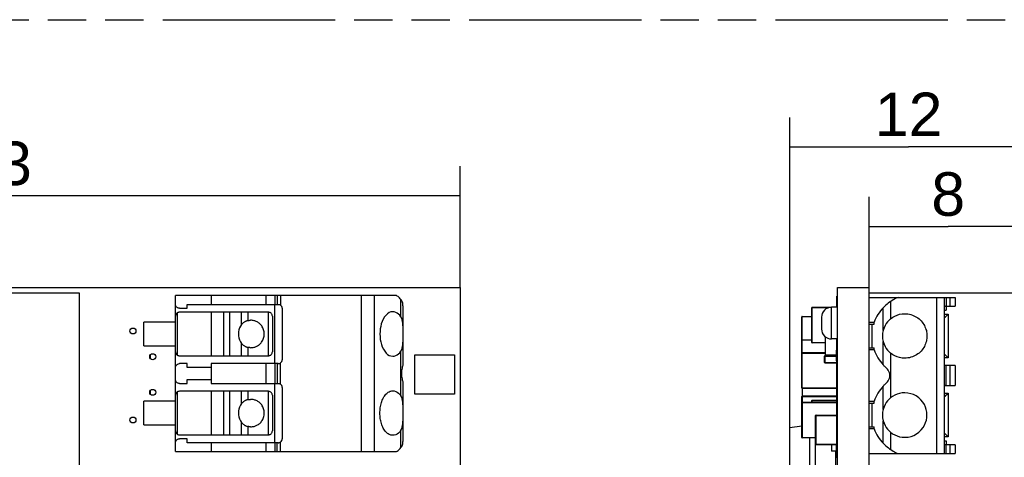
# Model space of a CAD drawing. Header units: millimetres. Extents: x 0 to 210, y 0 to 297.
# Tile 5 of 15: x 89 to 139, y 160 to 182. Entities that reach past the tile are written whole.
import ezdxf
from ezdxf.enums import TextEntityAlignment as Align

# ---------------------------------------------------------------- set-up
doc = ezdxf.new("R2010")
doc.units = ezdxf.units.MM
doc.header["$LTSCALE"] = 19.36
doc.linetypes.add('PHANTOM', pattern=[0.8, 0.45, -0.05, 0.1, -0.05, 0.1, -0.05])
doc.layers.get('0').update_dxf_attribs({"linetype": 'CONTINUOUS'})
doc.layers.add('DEFAULT_3', color=7, linetype='PHANTOM')
doc.layers.add('Z_DIM_2D', color=7, linetype='CONTINUOUS')
doc.styles.add('TEXTSTYLE_3', font='helveticaneueltw1g-ltcn.otf')
doc.dimstyles.new('DIMSTYLE_1', dxfattribs={"dimtxt": 2.2, "dimasz": 3.5, "dimexe": 1.5, "dimexo": 0, "dimgap": 0.55, "dimtad": 1, "dimdsep": 46, "dimtxsty": 'TEXTSTYLE_3', "dimcen": 0.09, "dimclrt": 5, "dimadec": 0, "dimazin": 0, "dimtp": 0.3, "dimtm": 0.3, "dimtfac": 1, "dimtofl": 0, "dimtmove": 0, "dimatfit": 3, "dimfxl": 0, "dimtolj": 1, "dimarcsym": 0})
doc.dimstyles.new('DIMSTYLE_2', dxfattribs={"dimtxt": 2.2, "dimasz": 3.5, "dimexe": 1.5, "dimexo": 0, "dimgap": 0.55, "dimtad": 1, "dimdsep": 46, "dimtxsty": 'TEXTSTYLE_3', "dimcen": 0.09, "dimclrt": 5, "dimadec": 0, "dimazin": 0, "dimtp": 0.2, "dimtm": 0.2, "dimtfac": 1, "dimtofl": 0, "dimtmove": 0, "dimatfit": 3, "dimfxl": 0, "dimtolj": 1, "dimarcsym": 0})

# ---------------------------------------------------------------- blocks, each defined once
blk = doc.blocks.new('*D1')
at = {"layer": 'Z_DIM_2D', "color": 2, "linetype": 'Continuous'}
for p, q in [((62.383, 168.392), (62.383, 174.523)), ((111.683, 168.392), (111.683, 174.523)), ((62.383, 173.023), (87.033, 173.023)), ((111.683, 173.023), (87.033, 173.023))]:
    blk.add_line(p, q, dxfattribs=at)
at = {"layer": 'Z_DIM_2D', "color": 5, "linetype": 'Continuous', "style": 'TEXTSTYLE_3'}
blk.add_text('49.3', height=2.2, dxfattribs=at).set_placement((87.033, 173.573), align=Align.CENTER)
blk = doc.blocks.new('_NONE')
blk = doc.blocks.new('*D8')
at = {"layer": 'Z_DIM_2D', "color": 2, "linetype": 'Continuous'}
for p, q in [((132.35, 149.892), (132.35, 172.971)), ((140.352, 168.117), (140.352, 172.971)), ((132.35, 171.471), (136.351, 171.471)), ((140.352, 171.471), (136.351, 171.471))]:
    blk.add_line(p, q, dxfattribs=at)
at = {"layer": 'Z_DIM_2D', "color": 5, "linetype": 'Continuous', "style": 'TEXTSTYLE_3'}
blk.add_text('8', height=2.2, dxfattribs=at).set_placement((136.351, 172.021), align=Align.CENTER)
blk = doc.blocks.new('*D9')
at = {"layer": 'Z_DIM_2D', "color": 2, "linetype": 'Continuous'}
for p, q in [((128.348, 154.753), (128.348, 177)), ((140.352, 168.117), (140.352, 177)), ((128.348, 175.5), (134.35, 175.5)), ((140.352, 175.5), (134.35, 175.5))]:
    blk.add_line(p, q, dxfattribs=at)
at = {"layer": 'Z_DIM_2D', "color": 5, "linetype": 'Continuous', "style": 'TEXTSTYLE_3'}
blk.add_text('12', height=2.2, dxfattribs=at).set_placement((134.35, 176.05), align=Align.CENTER)

msp = doc.modelspace()

# ---------------------------------------------------------------- linework, layer by layer
at = {"color": 7, "linetype": 'Continuous'}
for p, q in [((62.383, 168.392), (111.683, 168.392)), ((111.683, 168.392), (111.683, 158.092)), ((130.75, 144.592), (130.75, 168.392)), ((130.75, 168.392), (132.35, 168.392)), ((132.35, 144.592), (132.35, 168.392)), ((79.358, 168.117), (92.408, 168.117)), ((92.408, 168.117), (92.408, 154.667)), ((97.283, 160.092), (97.283, 167.992)), ((108.458, 167.992), (97.283, 167.992)), ((130.713, 167.392), (130.713, 167.955)), ((130.75, 167.955), (130.713, 167.955)), ((132.35, 168.117), (140.352, 168.117)), ((132.35, 167.892), (136.702, 167.892)), ((136.152, 167.892), (136.152, 159.992)), ((136.702, 167.892), (136.702, 167.442)), ((97.483, 167.342), (97.883, 167.342)), ((97.883, 167.342), (97.883, 167.542)), ((97.883, 167.542), (102.483, 167.542)), ((102.283, 167.542), (102.283, 164.542)), ((102.683, 167.342), (102.683, 164.742)), ((108.783, 167.472), (108.783, 164.576)), ((130.75, 167.392), (130.448, 167.392)), ((136.189, 167.442), (136.702, 167.442)), ((136.244, 167.442), (136.244, 167.242)), ((97.383, 164.969), (97.383, 167.115)), ((101.983, 167.142), (97.483, 167.142)), ((102.183, 166.942), (102.183, 165.142)), ((129.948, 166.892), (129.948, 166.292)), ((136.152, 167.242), (136.244, 167.242)), ((136.152, 167.042), (136.352, 167.042)), ((136.316, 167.006), (136.296, 166.986)), ((136.35, 167.04), (136.316, 167.006)), ((136.352, 167.042), (136.35, 167.04)), ((136.352, 167.042), (136.352, 164.842)), ((95.683, 165.442), (95.683, 166.642)), ((97.283, 166.642), (95.683, 166.642)), ((132.35, 166.642), (132.602, 166.642)), ((132.35, 166.542), (132.602, 166.542)), ((132.502, 165.342), (132.502, 166.542)), ((132.602, 166.542), (132.602, 166.642)), ((130.138, 165.902), (130.138, 164.967)), ((130.75, 165.792), (130.448, 165.792)), ((130.713, 165.23), (130.713, 165.792)), ((95.683, 165.442), (97.283, 165.442)), ((132.35, 165.342), (132.602, 165.342)), ((132.602, 165.242), (132.602, 165.342)), ((97.483, 164.942), (101.983, 164.942)), ((109.383, 164.992), (111.383, 164.992)), ((109.383, 162.992), (109.383, 164.992)), ((111.383, 164.992), (111.383, 162.992)), ((128.968, 165.098), (128.968, 165.112)), ((130.098, 164.607), (130.098, 164.927)), ((130.708, 164.967), (130.138, 164.967)), ((130.708, 164.967), (130.708, 165.23)), ((130.75, 165.23), (130.713, 165.23)), ((132.602, 165.242), (132.35, 165.242)), ((136.352, 164.842), (136.152, 164.842)), ((136.221, 164.974), (136.317, 164.878)), ((97.883, 164.542), (97.483, 164.542)), ((97.883, 164.342), (97.883, 164.542)), ((99.083, 164.342), (97.883, 164.342)), ((102.483, 164.542), (99.083, 164.542)), ((99.083, 164.542), (99.083, 164.342)), ((130.708, 164.567), (130.138, 164.567)), ((130.713, 164.472), (130.713, 164.692)), ((130.75, 164.692), (130.713, 164.692)), ((130.713, 162.942), (130.713, 164.442)), ((130.75, 164.442), (130.713, 164.442)), ((136.702, 164.442), (136.189, 164.442)), ((136.702, 164.442), (136.702, 163.442)), ((97.483, 163.542), (97.883, 163.542)), ((97.883, 163.742), (99.083, 163.742)), ((97.883, 163.542), (97.883, 163.742)), ((99.083, 163.742), (99.083, 163.542)), ((99.083, 163.542), (102.483, 163.542)), ((102.283, 163.542), (102.283, 160.542)), ((102.683, 163.342), (102.683, 160.742)), ((108.783, 163.508), (108.783, 160.612)), ((136.189, 163.442), (136.702, 163.442)), ((97.383, 160.969), (97.383, 163.115)), ((101.983, 163.142), (97.483, 163.142)), ((102.183, 162.942), (102.183, 161.142)), ((111.383, 162.992), (109.383, 162.992)), ((130.75, 162.942), (130.713, 162.942)), ((130.728, 162.892), (130.728, 162.872)), ((136.152, 163.042), (136.352, 163.042)), ((136.316, 163.006), (136.296, 162.986)), ((136.35, 163.04), (136.316, 163.006)), ((136.352, 163.042), (136.35, 163.04)), ((136.352, 163.042), (136.352, 160.842)), ((97.283, 162.642), (95.683, 162.642)), ((95.683, 161.442), (95.683, 162.642)), ((132.35, 162.642), (132.602, 162.642)), ((132.35, 162.542), (132.602, 162.542)), ((132.502, 161.342), (132.502, 162.542)), ((132.602, 162.542), (132.602, 162.642)), ((129.648, 158.842), (129.648, 161.922)), ((129.668, 161.942), (130.728, 161.942)), ((95.683, 161.442), (97.283, 161.442)), ((128.948, 161.387), (128.347, 161.303)), ((128.348, 160.803), (128.348, 161.303)), ((132.35, 161.342), (132.602, 161.342)), ((132.602, 161.242), (132.602, 161.342)), ((97.483, 160.942), (101.983, 160.942)), ((128.343, 160.303), (128.343, 160.803)), ((129.348, 156.792), (129.348, 160.792)), ((132.602, 161.242), (132.35, 161.242)), ((136.352, 160.842), (136.152, 160.842)), ((136.221, 160.974), (136.317, 160.878)), ((97.883, 160.742), (97.483, 160.742)), ((97.883, 160.542), (97.883, 160.742)), ((102.483, 160.542), (97.883, 160.542)), ((128.348, 156.933), (128.348, 160.303)), ((130.728, 160.442), (129.668, 160.442)), ((130.448, 160.442), (130.448, 160.117)), ((130.708, 159.805), (130.708, 160.442)), ((136.152, 160.642), (136.244, 160.642)), ((136.702, 160.442), (136.189, 160.442)), ((136.244, 160.642), (136.244, 160.442)), ((136.702, 160.442), (136.702, 159.992)), ((97.283, 160.092), (108.458, 160.092)), ((130.648, 160.117), (130.448, 160.117)), ((130.648, 160.117), (130.648, 158.842)), ((130.708, 159.805), (130.648, 159.805)), ((132.35, 159.992), (136.702, 159.992))]:
    msp.add_line(p, q, dxfattribs=at)
at = {"color": 9, "linetype": 'Continuous'}
for p, q in [((99.083, 167.992), (99.083, 167.542)), ((101.877, 167.542), (101.877, 167.992)), ((102.31, 167.992), (102.31, 167.542)), ((102.425, 167.992), (102.425, 167.542)), ((102.598, 167.992), (102.598, 167.505)), ((106.683, 160.092), (106.683, 167.992)), ((107.332, 167.992), (107.332, 160.092)), ((108.682, 166.912), (108.682, 167.787)), ((130.713, 167.908), (130.75, 167.908)), ((135.777, 159.992), (135.777, 167.892)), ((136.252, 167.892), (136.252, 167.442)), ((136.452, 167.442), (136.452, 167.892)), ((130.312, 167.372), (129.448, 167.372)), ((129.468, 165.592), (129.468, 167.392)), ((130.448, 165.792), (130.448, 167.392)), ((133.064, 166.227), (133.064, 167.372)), ((133.439, 167.687), (133.439, 166.812)), ((99.083, 167.142), (99.083, 164.942)), ((99.721, 164.942), (99.721, 167.142)), ((100.037, 164.942), (100.037, 167.142)), ((100.629, 166.522), (100.629, 167.142)), ((100.945, 167.142), (100.945, 166.721)), ((101.983, 164.942), (101.983, 167.142)), ((129.448, 166.91), (128.948, 166.91)), ((128.968, 165.112), (128.968, 166.93)), ((100.629, 164.942), (100.629, 165.562)), ((100.945, 165.363), (100.945, 164.942)), ((129.448, 165.722), (128.948, 165.722)), ((129.448, 165.612), (130.138, 165.612)), ((133.064, 164.476), (133.064, 165.657)), ((108.682, 162.912), (108.682, 165.172)), ((128.948, 165.112), (130.138, 165.112)), ((128.948, 165.072), (130.138, 165.072)), ((128.968, 163.292), (128.968, 165.092)), ((130.098, 164.927), (130.747, 164.927)), ((130.138, 164.567), (130.138, 164.966)), ((130.708, 165.112), (130.748, 165.112)), ((130.728, 165.072), (130.708, 165.072)), ((130.708, 164.692), (130.708, 164.966)), ((130.713, 165.25), (130.75, 165.25)), ((130.728, 164.967), (130.728, 165.092)), ((133.439, 165.072), (133.439, 162.812)), ((99.083, 164.342), (99.083, 163.742)), ((101.877, 163.542), (101.877, 164.542)), ((102.31, 164.542), (102.31, 163.542)), ((102.425, 164.542), (102.425, 163.542)), ((102.598, 163.505), (102.598, 164.579)), ((130.098, 164.607), (130.708, 164.607)), ((136.252, 163.442), (136.252, 164.442)), ((136.452, 163.442), (136.452, 164.442)), ((128.948, 163.312), (130.713, 163.312)), ((133.064, 162.227), (133.064, 163.408)), ((99.083, 163.142), (99.083, 160.942)), ((99.721, 160.942), (99.721, 163.142)), ((100.037, 160.942), (100.037, 163.142)), ((100.629, 162.522), (100.629, 163.142)), ((100.945, 163.142), (100.945, 162.721)), ((101.983, 160.942), (101.983, 163.142)), ((130.748, 162.872), (128.948, 162.872)), ((130.728, 160.442), (130.728, 162.872)), ((128.948, 162.572), (130.748, 162.572)), ((129.448, 162.672), (130.748, 162.672)), ((129.468, 162.592), (129.468, 162.692)), ((129.648, 161.922), (130.748, 161.922)), ((129.668, 160.442), (129.668, 161.942)), ((100.629, 160.942), (100.629, 161.562)), ((100.945, 161.363), (100.945, 160.942)), ((133.064, 160.512), (133.064, 161.657)), ((108.682, 160.297), (108.682, 161.172)), ((128.948, 160.812), (129.648, 160.812)), ((133.439, 161.072), (133.439, 160.197)), ((99.083, 160.542), (99.083, 160.092)), ((101.877, 160.092), (101.877, 160.542)), ((102.31, 160.542), (102.31, 160.092)), ((102.425, 160.092), (102.425, 160.542)), ((102.598, 160.092), (102.598, 160.579)), ((129.648, 160.462), (130.748, 160.462)), ((136.252, 159.992), (136.252, 160.442)), ((136.452, 159.992), (136.452, 160.442)), ((130.748, 160.077), (130.708, 160.077)), ((130.748, 159.857), (130.708, 159.857)), ((130.728, 160.117), (130.728, 160.112)), ((130.728, 159.805), (130.728, 159.817))]:
    msp.add_line(p, q, dxfattribs=at)
at = {"color": 6, "linetype": 'Continuous'}
for p, q in [((129.448, 165.612), (129.448, 167.372)), ((129.468, 167.392), (130.448, 167.392)), ((128.948, 165.112), (128.948, 166.91)), ((128.968, 166.93), (129.448, 166.93)), ((128.968, 165.742), (129.448, 165.742)), ((130.138, 165.592), (129.468, 165.592)), ((96.012, 164.978), (96.012, 164.807)), ((128.948, 163.312), (128.948, 165.072)), ((128.968, 165.092), (130.138, 165.092)), ((130.708, 165.092), (130.728, 165.092)), ((130.741, 165.097), (130.746, 165.103)), ((130.713, 163.292), (128.968, 163.292)), ((128.969, 163.292), (128.969, 162.892)), ((96.012, 163.178), (96.012, 163.007)), ((128.949, 162.877), (128.948, 162.872)), ((128.948, 160.812), (128.948, 162.872)), ((128.953, 162.885), (128.95, 162.881)), ((128.951, 162.882), (128.95, 162.88)), ((128.96, 162.891), (128.955, 162.887)), ((128.966, 162.892), (128.96, 162.891)), ((130.727, 162.892), (128.969, 162.892)), ((130.727, 162.892), (130.727, 162.942)), ((130.737, 162.89), (130.735, 162.891)), ((128.968, 162.592), (130.728, 162.592)), ((129.448, 162.592), (129.448, 162.672)), ((129.468, 162.692), (130.728, 162.692)), ((129.648, 160.792), (128.968, 160.792)), ((130.708, 160.117), (130.728, 160.117))]:
    msp.add_line(p, q, dxfattribs=at)
at = {"color": 7, "linetype": 'Continuous'}
for points in [[(108.682, 167.787), (108.647, 167.826), (108.611, 167.864), (108.574, 167.899), (108.536, 167.932), (108.497, 167.963), (108.458, 167.992)], [(108.783, 167.472), (108.78, 167.539), (108.771, 167.6), (108.756, 167.656), (108.736, 167.706), (108.712, 167.749), (108.682, 167.787)], [(133.827, 167.892), (133.759, 167.863), (133.693, 167.832), (133.627, 167.799), (133.563, 167.764), (133.5, 167.726), (133.439, 167.687)], [(97.483, 167.342), (97.454, 167.344), (97.426, 167.351), (97.398, 167.361), (97.372, 167.375), (97.349, 167.394), (97.327, 167.417), (97.309, 167.443), (97.295, 167.473), (97.286, 167.506), (97.283, 167.542)], [(102.483, 167.542), (102.501, 167.542), (102.52, 167.539), (102.54, 167.534), (102.56, 167.527), (102.58, 167.517), (102.598, 167.505)], [(133.439, 167.687), (133.382, 167.648), (133.321, 167.603), (133.258, 167.553), (133.193, 167.498), (133.129, 167.438), (133.064, 167.372)], [(136.189, 167.442), (136.177, 167.441), (136.168, 167.439), (136.161, 167.434), (136.156, 167.426), (136.153, 167.417), (136.152, 167.405)], [(97.383, 167.115), (97.376, 167.111), (97.369, 167.107), (97.363, 167.102), (97.357, 167.097), (97.351, 167.092), (97.345, 167.087), (97.34, 167.082), (97.335, 167.077), (97.33, 167.071), (97.326, 167.066), (97.321, 167.06), (97.317, 167.054), (97.313, 167.048), (97.31, 167.042), (97.306, 167.036), (97.303, 167.03), (97.3, 167.023), (97.297, 167.016), (97.295, 167.01), (97.292, 167.003), (97.29, 166.995), (97.288, 166.988), (97.287, 166.981), (97.285, 166.973), (97.284, 166.966), (97.284, 166.958), (97.283, 166.95), (97.283, 166.942)], [(97.483, 167.142), (97.454, 167.14), (97.43, 167.135), (97.41, 167.128), (97.395, 167.122), (97.386, 167.117), (97.383, 167.115)], [(102.183, 166.942), (102.18, 166.978), (102.171, 167.011), (102.158, 167.038), (102.142, 167.063), (102.121, 167.087), (102.097, 167.107), (102.069, 167.123), (102.04, 167.134), (102.011, 167.14), (101.983, 167.142)], [(108.271, 167.167), (108.175, 167.155), (108.086, 167.121), (108.005, 167.069), (107.93, 167), (107.855, 166.906), (107.788, 166.795), (107.734, 166.676), (107.691, 166.551), (107.66, 166.425), (107.638, 166.298), (107.625, 166.169), (107.621, 166.042)], [(108.682, 166.912), (108.622, 166.987), (108.559, 167.05), (108.492, 167.1), (108.422, 167.136), (108.348, 167.159), (108.271, 167.167)], [(108.749, 166.762), (108.72, 166.842), (108.682, 166.912)], [(108.783, 166.454), (108.777, 166.569), (108.767, 166.671), (108.749, 166.762)], [(133.439, 166.812), (133.361, 166.742), (133.287, 166.661), (133.219, 166.571), (133.158, 166.468), (133.105, 166.354), (133.064, 166.227)], [(133.439, 166.812), (133.544, 166.888), (133.655, 166.951), (133.771, 167.001), (133.892, 167.037), (134.019, 167.059), (134.152, 167.067)], [(134.152, 167.067), (134.233, 167.064), (134.312, 167.056), (134.39, 167.042), (134.467, 167.022), (134.542, 166.997), (134.615, 166.968), (134.684, 166.933), (134.751, 166.895), (134.814, 166.852), (134.874, 166.805), (134.929, 166.756), (134.981, 166.703), (135.029, 166.648), (135.072, 166.59), (135.111, 166.53), (135.146, 166.469), (135.177, 166.406), (135.204, 166.342), (135.226, 166.277), (135.245, 166.211), (135.259, 166.144), (135.269, 166.077), (135.275, 166.01), (135.277, 165.942)], [(136.296, 166.986), (136.221, 166.911), (136.189, 166.879), (136.152, 166.842)], [(100.629, 166.522), (100.571, 166.437), (100.525, 166.346), (100.491, 166.248), (100.471, 166.148), (100.463, 166.048), (100.469, 165.947), (100.489, 165.845), (100.522, 165.745), (100.57, 165.65), (100.629, 165.562)], [(100.945, 166.721), (100.919, 166.715), (100.894, 166.708), (100.868, 166.699), (100.843, 166.689), (100.818, 166.677), (100.792, 166.663), (100.765, 166.647), (100.738, 166.628), (100.711, 166.607), (100.684, 166.582), (100.656, 166.554), (100.629, 166.522)], [(100.945, 166.721), (100.968, 166.725), (100.991, 166.729), (101.014, 166.732), (101.037, 166.733), (101.06, 166.735), (101.083, 166.735)], [(101.083, 165.349), (101.129, 165.351), (101.173, 165.355), (101.216, 165.362), (101.257, 165.371), (101.296, 165.383), (101.333, 165.396), (101.37, 165.411), (101.405, 165.429), (101.439, 165.448), (101.473, 165.47), (101.507, 165.494), (101.541, 165.522), (101.575, 165.554), (101.608, 165.59), (101.64, 165.631), (101.67, 165.675), (101.697, 165.722), (101.721, 165.772), (101.741, 165.824), (101.756, 165.877), (101.767, 165.931), (101.773, 165.986), (101.776, 166.041), (101.774, 166.095), (101.767, 166.15), (101.757, 166.204), (101.741, 166.258), (101.722, 166.31), (101.698, 166.36), (101.671, 166.408), (101.642, 166.452), (101.61, 166.492), (101.577, 166.528), (101.543, 166.56), (101.509, 166.588), (101.475, 166.613), (101.441, 166.636), (101.406, 166.655), (101.37, 166.673), (101.334, 166.688), (101.296, 166.702), (101.256, 166.713), (101.216, 166.722), (101.173, 166.729), (101.129, 166.733), (101.083, 166.735)], [(107.621, 166.042), (107.626, 165.904), (107.64, 165.769), (107.664, 165.64), (107.697, 165.514), (107.741, 165.39), (107.796, 165.273), (107.864, 165.166), (107.938, 165.076), (108.011, 165.011), (108.09, 164.962), (108.177, 164.929), (108.271, 164.917)], [(135.277, 165.942), (135.275, 165.875), (135.269, 165.807), (135.259, 165.74), (135.245, 165.673), (135.226, 165.607), (135.204, 165.542), (135.177, 165.478), (135.146, 165.415), (135.111, 165.354), (135.072, 165.294), (135.028, 165.237), (134.981, 165.181), (134.929, 165.129), (134.874, 165.079), (134.814, 165.033), (134.751, 164.99), (134.684, 164.951), (134.615, 164.917), (134.542, 164.887), (134.467, 164.862), (134.39, 164.843), (134.312, 164.829), (134.233, 164.82), (134.152, 164.817)], [(100.629, 165.562), (100.656, 165.53), (100.684, 165.502), (100.712, 165.477), (100.739, 165.456), (100.766, 165.437), (100.792, 165.421), (100.818, 165.407), (100.844, 165.395), (100.87, 165.385), (100.895, 165.376), (100.92, 165.369), (100.945, 165.363)], [(101.083, 165.349), (101.06, 165.35), (101.037, 165.351), (101.014, 165.353), (100.991, 165.356), (100.968, 165.359), (100.945, 165.363)], [(108.682, 165.172), (108.72, 165.242), (108.749, 165.323)], [(108.749, 165.323), (108.767, 165.414), (108.777, 165.516), (108.783, 165.631)], [(133.064, 165.657), (133.105, 165.531), (133.158, 165.416), (133.219, 165.314), (133.287, 165.223), (133.361, 165.142), (133.439, 165.072)], [(97.283, 165.142), (97.283, 165.134), (97.284, 165.127), (97.284, 165.119), (97.285, 165.111), (97.287, 165.104), (97.288, 165.096), (97.29, 165.089), (97.292, 165.082), (97.295, 165.075), (97.297, 165.068), (97.3, 165.061), (97.303, 165.055), (97.306, 165.048), (97.31, 165.042), (97.313, 165.036), (97.317, 165.03), (97.321, 165.024), (97.326, 165.019), (97.33, 165.013), (97.335, 165.008), (97.34, 165.002), (97.345, 164.997), (97.351, 164.992), (97.357, 164.987), (97.363, 164.982), (97.369, 164.978), (97.376, 164.973), (97.383, 164.969)], [(97.383, 164.969), (97.386, 164.967), (97.395, 164.963), (97.41, 164.956), (97.43, 164.949), (97.454, 164.944), (97.483, 164.942)], [(101.983, 164.942), (102.013, 164.944), (102.043, 164.951), (102.071, 164.963), (102.098, 164.979), (102.122, 164.998), (102.142, 165.021), (102.158, 165.046), (102.171, 165.073), (102.18, 165.106), (102.183, 165.142)], [(108.271, 164.917), (108.348, 164.925), (108.422, 164.948), (108.492, 164.985), (108.559, 165.034), (108.622, 165.097), (108.682, 165.172)], [(128.95, 165.103), (128.953, 165.1), (128.955, 165.097), (128.956, 165.096), (128.958, 165.095), (128.962, 165.093), (128.969, 165.092)], [(130.746, 165.103), (130.744, 165.1), (130.742, 165.097), (130.74, 165.096), (130.738, 165.095), (130.734, 165.093), (130.728, 165.092)], [(134.152, 164.817), (134.019, 164.825), (133.892, 164.848), (133.771, 164.883), (133.655, 164.933), (133.544, 164.996), (133.439, 165.072)], [(136.152, 165.042), (136.188, 165.006), (136.221, 164.974)], [(136.317, 164.878), (136.332, 164.862), (136.344, 164.851), (136.35, 164.844), (136.352, 164.842)], [(97.283, 164.342), (97.29, 164.398), (97.311, 164.445), (97.344, 164.486), (97.386, 164.517), (97.433, 164.535), (97.483, 164.542)], [(102.483, 164.542), (102.502, 164.543), (102.521, 164.546), (102.541, 164.551), (102.561, 164.558), (102.58, 164.568), (102.598, 164.579)], [(108.765, 164.418), (108.752, 164.364), (108.738, 164.307), (108.725, 164.246), (108.715, 164.182), (108.708, 164.114), (108.705, 164.044), (108.708, 163.974), (108.714, 163.905), (108.724, 163.841), (108.737, 163.78), (108.751, 163.722), (108.765, 163.666)], [(108.783, 164.576), (108.782, 164.547), (108.781, 164.519), (108.778, 164.492), (108.775, 164.466), (108.77, 164.441), (108.765, 164.418)], [(133.226, 164.318), (133.199, 164.342), (133.172, 164.367), (133.145, 164.393), (133.118, 164.42), (133.091, 164.447), (133.064, 164.476)], [(133.226, 163.566), (133.279, 163.62), (133.321, 163.678), (133.353, 163.738), (133.376, 163.802), (133.391, 163.87), (133.396, 163.94), (133.391, 164.01), (133.377, 164.079), (133.354, 164.144), (133.322, 164.205), (133.279, 164.263), (133.226, 164.318)], [(97.483, 163.542), (97.454, 163.544), (97.426, 163.551), (97.398, 163.561), (97.372, 163.575), (97.349, 163.594), (97.327, 163.617), (97.309, 163.643), (97.295, 163.673), (97.286, 163.706), (97.283, 163.742)], [(102.483, 163.542), (102.501, 163.542), (102.52, 163.539), (102.54, 163.534), (102.56, 163.527), (102.58, 163.517), (102.598, 163.505)], [(108.765, 163.666), (108.771, 163.643), (108.775, 163.618), (108.778, 163.592), (108.781, 163.565), (108.782, 163.537), (108.783, 163.508)], [(133.064, 163.408), (133.091, 163.437), (133.119, 163.465), (133.146, 163.492), (133.173, 163.518), (133.2, 163.543), (133.226, 163.566)], [(136.189, 163.442), (136.177, 163.441), (136.168, 163.439), (136.161, 163.434), (136.156, 163.426), (136.153, 163.417), (136.152, 163.405)], [(97.383, 163.115), (97.376, 163.111), (97.369, 163.107), (97.363, 163.102), (97.357, 163.097), (97.351, 163.092), (97.345, 163.087), (97.34, 163.082), (97.335, 163.077), (97.33, 163.071), (97.326, 163.066), (97.321, 163.06), (97.317, 163.054), (97.313, 163.048), (97.31, 163.042), (97.306, 163.036), (97.303, 163.03), (97.3, 163.023), (97.297, 163.016), (97.295, 163.01), (97.292, 163.003), (97.29, 162.995), (97.288, 162.988), (97.287, 162.981), (97.285, 162.973), (97.284, 162.966), (97.284, 162.958), (97.283, 162.95), (97.283, 162.942)], [(97.483, 163.142), (97.454, 163.14), (97.43, 163.135), (97.41, 163.128), (97.395, 163.122), (97.386, 163.117), (97.383, 163.115)], [(102.183, 162.942), (102.18, 162.978), (102.171, 163.011), (102.158, 163.038), (102.142, 163.063), (102.121, 163.087), (102.097, 163.107), (102.069, 163.123), (102.04, 163.134), (102.011, 163.14), (101.983, 163.142)], [(107.621, 162.042), (107.622, 162.11), (107.626, 162.177), (107.632, 162.244), (107.64, 162.311), (107.651, 162.377), (107.664, 162.442), (107.679, 162.506), (107.697, 162.569), (107.717, 162.63), (107.74, 162.69), (107.765, 162.748), (107.792, 162.803), (107.822, 162.856), (107.854, 162.905), (107.888, 162.952), (107.925, 162.995), (107.963, 163.033), (108.004, 163.068), (108.045, 163.097), (108.089, 163.122), (108.133, 163.142), (108.178, 163.156), (108.224, 163.164), (108.271, 163.167)], [(108.271, 163.167), (108.347, 163.159), (108.421, 163.137), (108.491, 163.101), (108.558, 163.051), (108.622, 162.988), (108.682, 162.912)], [(108.749, 162.762), (108.72, 162.842), (108.682, 162.912)], [(128.951, 162.883), (128.949, 162.878), (128.948, 162.872)], [(128.948, 162.872), (128.948, 162.874), (128.948, 162.875), (128.949, 162.876), (128.949, 162.877), (128.949, 162.879), (128.95, 162.88)], [(128.95, 162.88), (128.952, 162.884), (128.955, 162.887), (128.957, 162.889), (128.959, 162.89)], [(128.958, 162.89), (128.954, 162.887), (128.952, 162.883)], [(128.969, 162.892), (128.963, 162.892), (128.959, 162.89)], [(128.96, 162.891), (128.964, 162.892), (128.969, 162.892)], [(130.728, 162.891), (130.728, 162.892), (130.728, 162.892)], [(130.746, 162.882), (130.744, 162.885), (130.742, 162.887), (130.74, 162.888), (130.738, 162.889), (130.734, 162.891), (130.728, 162.892)], [(133.439, 162.812), (133.361, 162.742), (133.287, 162.661), (133.219, 162.571), (133.158, 162.468), (133.105, 162.354), (133.064, 162.227)], [(134.152, 163.067), (134.019, 163.059), (133.89, 163.036), (133.769, 163), (133.653, 162.95), (133.542, 162.887), (133.439, 162.812)], [(135.277, 161.942), (135.269, 162.08), (135.244, 162.215), (135.203, 162.344), (135.146, 162.47), (135.069, 162.594), (134.974, 162.711), (134.858, 162.818), (134.729, 162.908), (134.601, 162.974), (134.466, 163.023), (134.314, 163.055), (134.152, 163.067)], [(136.296, 162.986), (136.221, 162.911), (136.189, 162.879), (136.152, 162.842)], [(100.629, 162.522), (100.571, 162.437), (100.525, 162.346), (100.491, 162.248), (100.471, 162.148), (100.463, 162.048), (100.469, 161.947), (100.489, 161.845), (100.522, 161.745), (100.57, 161.65), (100.629, 161.562)], [(100.945, 162.721), (100.919, 162.715), (100.894, 162.708), (100.868, 162.699), (100.843, 162.689), (100.818, 162.677), (100.792, 162.663), (100.765, 162.647), (100.738, 162.628), (100.711, 162.607), (100.684, 162.582), (100.656, 162.554), (100.629, 162.522)], [(100.945, 162.721), (100.968, 162.725), (100.991, 162.729), (101.014, 162.732), (101.037, 162.733), (101.06, 162.735), (101.083, 162.735)], [(101.083, 161.349), (101.129, 161.351), (101.173, 161.355), (101.216, 161.362), (101.257, 161.371), (101.296, 161.383), (101.333, 161.396), (101.37, 161.411), (101.405, 161.429), (101.439, 161.448), (101.473, 161.47), (101.507, 161.494), (101.541, 161.522), (101.575, 161.554), (101.608, 161.59), (101.64, 161.631), (101.67, 161.675), (101.697, 161.722), (101.721, 161.772), (101.741, 161.824), (101.756, 161.877), (101.767, 161.931), (101.773, 161.986), (101.776, 162.041), (101.774, 162.095), (101.767, 162.15), (101.757, 162.204), (101.741, 162.258), (101.722, 162.31), (101.698, 162.36), (101.671, 162.408), (101.642, 162.452), (101.61, 162.492), (101.577, 162.528), (101.543, 162.56), (101.509, 162.588), (101.475, 162.613), (101.441, 162.636), (101.406, 162.655), (101.37, 162.673), (101.334, 162.688), (101.296, 162.702), (101.256, 162.713), (101.216, 162.722), (101.173, 162.729), (101.129, 162.733), (101.083, 162.735)], [(108.783, 162.454), (108.777, 162.569), (108.767, 162.671), (108.749, 162.762)], [(108.271, 160.917), (108.224, 160.92), (108.178, 160.929), (108.133, 160.943), (108.089, 160.962), (108.045, 160.987), (108.004, 161.017), (107.963, 161.051), (107.925, 161.09), (107.888, 161.133), (107.854, 161.179), (107.822, 161.229), (107.792, 161.281), (107.765, 161.337), (107.74, 161.394), (107.717, 161.454), (107.697, 161.515), (107.679, 161.578), (107.664, 161.642), (107.651, 161.707), (107.64, 161.773), (107.632, 161.84), (107.626, 161.907), (107.622, 161.975), (107.621, 162.042)], [(129.648, 161.922), (129.65, 161.93), (129.654, 161.936), (129.661, 161.94), (129.668, 161.942), (129.676, 161.94), (129.682, 161.936), (129.686, 161.93)], [(134.152, 160.817), (134.318, 160.829), (134.472, 160.864), (134.612, 160.915), (134.742, 160.984), (134.872, 161.078), (134.988, 161.189), (135.082, 161.308), (135.156, 161.433), (135.21, 161.56), (135.248, 161.687), (135.27, 161.815), (135.277, 161.942)], [(100.629, 161.562), (100.656, 161.53), (100.684, 161.502), (100.712, 161.477), (100.739, 161.456), (100.766, 161.437), (100.792, 161.421), (100.818, 161.407), (100.844, 161.395), (100.87, 161.385), (100.895, 161.376), (100.92, 161.369), (100.945, 161.363)], [(101.083, 161.349), (101.06, 161.35), (101.037, 161.351), (101.014, 161.353), (100.991, 161.356), (100.968, 161.359), (100.945, 161.363)], [(108.682, 161.172), (108.72, 161.242), (108.749, 161.323)], [(108.749, 161.323), (108.767, 161.414), (108.777, 161.516), (108.783, 161.631)], [(133.064, 161.657), (133.105, 161.531), (133.158, 161.416), (133.219, 161.314), (133.287, 161.223), (133.361, 161.142), (133.439, 161.072)], [(97.283, 161.142), (97.283, 161.134), (97.284, 161.127), (97.284, 161.119), (97.285, 161.111), (97.287, 161.104), (97.288, 161.096), (97.29, 161.089), (97.292, 161.082), (97.295, 161.075), (97.297, 161.068), (97.3, 161.061), (97.303, 161.055), (97.306, 161.048), (97.31, 161.042), (97.313, 161.036), (97.317, 161.03), (97.321, 161.024), (97.326, 161.019), (97.33, 161.013), (97.335, 161.008), (97.34, 161.002), (97.345, 160.997), (97.351, 160.992), (97.357, 160.987), (97.363, 160.982), (97.369, 160.978), (97.376, 160.973), (97.383, 160.969)], [(97.383, 160.969), (97.386, 160.967), (97.395, 160.963), (97.41, 160.956), (97.43, 160.949), (97.454, 160.944), (97.483, 160.942)], [(101.983, 160.942), (102.013, 160.944), (102.043, 160.951), (102.071, 160.963), (102.098, 160.979), (102.122, 160.998), (102.142, 161.021), (102.158, 161.046), (102.171, 161.073), (102.18, 161.106), (102.183, 161.142)], [(108.682, 161.172), (108.622, 161.096), (108.558, 161.033), (108.491, 160.983), (108.421, 160.948), (108.347, 160.925), (108.271, 160.917)], [(133.439, 161.072), (133.542, 160.997), (133.653, 160.934), (133.769, 160.885), (133.89, 160.848), (134.019, 160.825), (134.152, 160.817)], [(136.152, 161.042), (136.188, 161.006), (136.221, 160.974)], [(136.317, 160.878), (136.332, 160.862), (136.344, 160.851), (136.35, 160.844), (136.352, 160.842)], [(97.283, 160.542), (97.29, 160.598), (97.311, 160.645), (97.344, 160.686), (97.386, 160.717), (97.433, 160.735), (97.483, 160.742)], [(102.483, 160.542), (102.502, 160.543), (102.521, 160.546), (102.541, 160.551), (102.561, 160.558), (102.58, 160.568), (102.598, 160.579)], [(108.458, 160.092), (108.497, 160.121), (108.536, 160.152), (108.574, 160.185), (108.611, 160.221), (108.647, 160.258), (108.682, 160.297)], [(108.682, 160.297), (108.712, 160.337), (108.737, 160.381), (108.757, 160.431), (108.772, 160.487), (108.78, 160.547), (108.783, 160.612)], [(133.064, 160.512), (133.131, 160.445), (133.197, 160.384), (133.262, 160.328), (133.325, 160.279), (133.384, 160.235), (133.439, 160.197)], [(133.439, 160.197), (133.5, 160.158), (133.563, 160.121), (133.627, 160.085), (133.693, 160.052), (133.759, 160.021), (133.827, 159.992)]]:
    msp.add_lwpolyline(points, dxfattribs=at)
at = {"color": 6, "linetype": 'Continuous'}
for points in [[(128.969, 165.092), (128.965, 165.092), (128.962, 165.093), (128.959, 165.094), (128.956, 165.097), (128.953, 165.099), (128.95, 165.103), (128.949, 165.107), (128.948, 165.112)], [(128.957, 165.096), (128.958, 165.095), (128.962, 165.093)], [(130.731, 165.092), (130.736, 165.094), (130.741, 165.097)], [(130.734, 165.093), (130.734, 165.093), (130.737, 165.094), (130.74, 165.096)], [(128.95, 162.88), (128.948, 162.876), (128.948, 162.872)], [(128.96, 162.89), (128.959, 162.89), (128.956, 162.888), (128.954, 162.886)], [(130.728, 162.892), (130.731, 162.892), (130.734, 162.891), (130.737, 162.89), (130.741, 162.888)], [(129.668, 161.942), (129.668, 161.942), (129.661, 161.941), (129.66, 161.94)]]:
    msp.add_lwpolyline(points, dxfattribs=at)
at = {"color": 9, "linetype": 'Continuous'}
for points in [[(130.728, 165.097), (130.728, 165.101), (130.728, 165.106), (130.728, 165.23)], [(128.969, 162.892), (128.968, 162.892), (128.968, 162.89), (128.968, 162.887), (128.968, 162.883), (128.968, 162.878), (128.968, 160.792)]]:
    msp.add_lwpolyline(points, dxfattribs=at)
at = {"color": 7, "linetype": 'Continuous'}
for centre in [(95.133, 166.192), (96.133, 164.892), (96.133, 163.092), (95.133, 161.692)]:
    msp.add_circle(centre, 0.15, dxfattribs=at)
for centre, radius, start, end in [((102.483, 167.342), 0.2, 0, 54.7356), ((130.448, 166.892), 0.5, 90, 180.0001), ((134.656, 165.854), 2.2, 136.3701, 159.0174), ((130.448, 166.292), 0.5, 179.9999, 270), ((134.152, 165.942), 1.125, 165.3185, 194.6815), ((128.968, 165.112), 0.02, 212.5017, 240.5998), ((130.138, 164.927), 0.04, 90, 180), ((130.708, 164.927), 0.04, 0, 90), ((130.728, 165.112), 0.02, 299.4002, 335.769), ((134.678, 165.971), 2.2, 199.3472, 222.8067), ((102.483, 164.742), 0.2, 305.2644, 360), ((130.138, 164.607), 0.04, 180, 270), ((102.483, 163.342), 0.2, 0, 54.7356), ((134.678, 161.913), 2.2, 137.1933, 160.6528), ((130.728, 162.872), 0.02, 32.5033, 60.5949), ((129.668, 161.922), 0.02, 90, 180), ((130.728, 161.922), 0.02, 0, 90), ((134.152, 161.942), 1.125, 165.3185, 194.6815), ((134.656, 162.03), 2.2, 200.9826, 223.6299), ((102.483, 160.742), 0.2, 305.2644, 360), ((129.668, 160.462), 0.02, 180, 270), ((130.708, 160.077), 0.04, 0, 90), ((130.708, 159.857), 0.04, 270, 0)]:
    msp.add_arc(centre, radius, start, end, dxfattribs=at)
at = {"color": 6, "linetype": 'Continuous'}
for centre, start, end in [((129.468, 167.372), 90, 180), ((128.968, 166.91), 90, 180), ((128.968, 165.722), 90, 180), ((129.468, 165.612), 180, 270), ((128.968, 165.072), 90, 180), ((130.728, 165.072), 34.4668, 68.4899), ((128.968, 163.312), 180, 270), ((128.968, 162.572), 90, 180), ((129.468, 162.672), 90, 180), ((130.728, 162.672), 0, 90), ((130.728, 162.572), 0, 90), ((128.968, 160.812), 180, 270), ((130.728, 160.097), 0, 90)]:
    msp.add_arc(centre, 0.02, start, end, dxfattribs=at)
at = {"layer": 'DEFAULT_3', "color": 91, "linetype": 'PHANTOM', "true_color": 0x80ff80}
msp.add_line((50.174, 181.939), (150.174, 181.939), dxfattribs=at)

# ---------------------------------------------------------------- dimensions: what is measured, and where the dimension line sits
at = {"layer": 'Z_DIM_2D', "color": 2, "linetype": 'Continuous'}
dim = msp.add_linear_dim(base=(128.348, 175.5), p1=(140.352, 168.117), p2=(128.348, 154.753), angle=180, dimstyle='DIMSTYLE_2', override={"dimblk1": 'NONE', "dimblk2": 'NONE', "dimsah": 1}, dxfattribs=at)
dim.commit()
dim.dimension.update_dxf_attribs({"geometry": '*D9', "text_midpoint": (134.35, 175.5), "dimtype": 160})
for base, p1, p2, dimstyle, picture, middle in [((111.683, 173.023), (62.383, 168.392), (111.683, 168.392), 'DIMSTYLE_1', '*D1', (87.033, 173.023)), ((140.352, 171.471), (132.35, 149.892), (140.352, 168.117), 'DIMSTYLE_2', '*D8', (136.351, 171.471))]:
    dim = msp.add_linear_dim(base=base, p1=p1, p2=p2, dimstyle=dimstyle, override={"dimblk1": 'NONE', "dimblk2": 'NONE', "dimsah": 1}, dxfattribs=at)
    dim.commit()
    dim.dimension.update_dxf_attribs({"geometry": picture, "text_midpoint": middle, "dimtype": 160})

doc.saveas('drawing.dxf')
